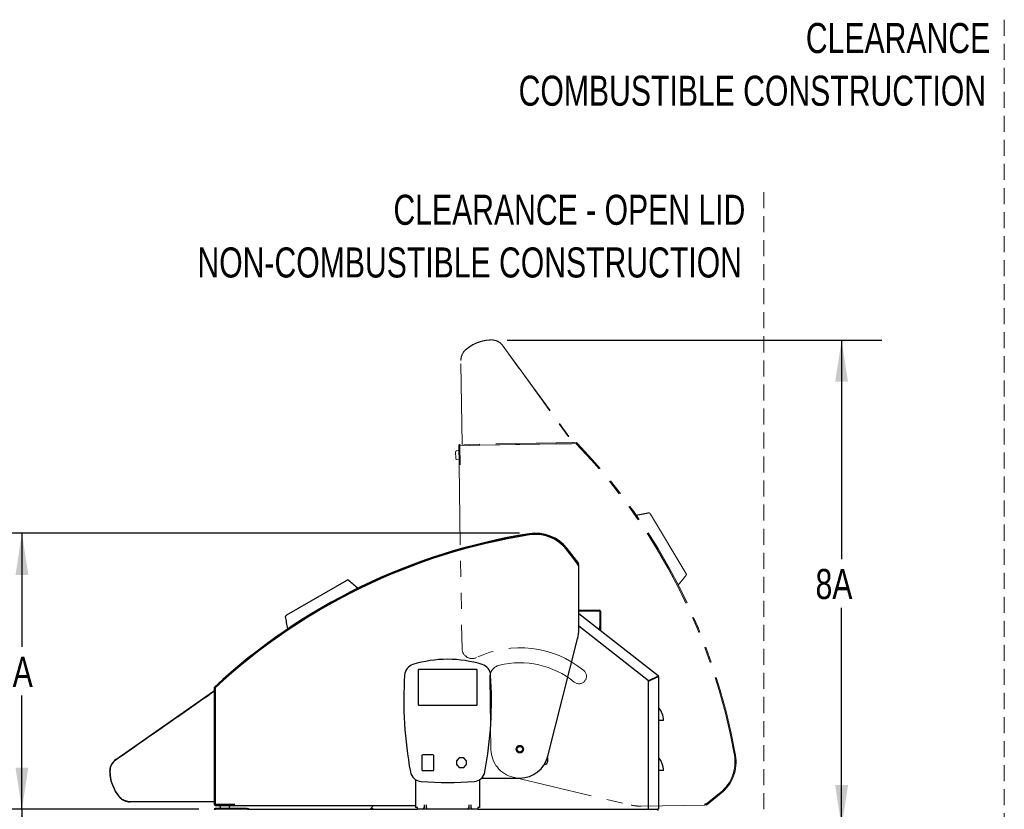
# Model space of a CAD drawing. Header units: inches. Extents: x 31 to 206, y 23 to 145.
# Tile 44 of 65: x 147 to 196, y 58 to 97. Entities that reach past the tile are written whole.
import ezdxf

# ---------------------------------------------------------------- set-up
doc = ezdxf.new("R2010")
doc.units = ezdxf.units.IN
doc.header["$LTSCALE"] = 16
doc.header["$MEASUREMENT"] = 0
doc.linetypes.add('HIDDEN', pattern=[0.075, 0.05, -0.025])
doc.linetypes.add('PHANTOM', pattern=[0.5, 0.25, -0.05, 0.05, -0.05, 0.05, -0.05])
doc.layers.add('FORMAT', color=7, linetype='Continuous')
doc.styles.add('SLDTEXTSTYLE0', font='TXT', dxfattribs={"width": 0.75})
doc.dimstyles.new('SLDDIMSTYLE1', dxfattribs={"dimtxt": 1.5, "dimasz": 2.08, "dimexe": 0, "dimexo": 0.0625, "dimgap": 0.375, "dimtad": 0, "dimtih": 1, "dimtoh": 1, "dimdec": 0, "dimrnd": 1e-09, "dimzin": 12, "dimdsep": 46, "dimlunit": 5, "dimtxsty": 'SLDTEXTSTYLE0', "dimsah": 1, "dimcen": 0.09, "dimadec": 0, "dimazin": 3, "dimtfac": 1, "dimtdec": 0, "dimtofl": 0, "dimtmove": 0, "dimatfit": 3, "dimfxl": 1, "dimfrac": 2, "dimtolj": 1, "dimtzin": 12, "dimarcsym": 0})
doc.dimstyles.new('SLDDIMSTYLE4', dxfattribs={"dimtxt": 1.5, "dimasz": 2.08, "dimexe": 0, "dimexo": 0.0625, "dimgap": 0.375, "dimtad": 0, "dimtih": 1, "dimtoh": 1, "dimdec": 0, "dimrnd": 1e-09, "dimzin": 12, "dimdsep": 46, "dimlunit": 5, "dimtxsty": 'SLDTEXTSTYLE0', "dimsah": 1, "dimcen": 0.09, "dimse2": 1, "dimadec": 0, "dimazin": 3, "dimtfac": 1, "dimtdec": 0, "dimtofl": 0, "dimtmove": 0, "dimatfit": 3, "dimfxl": 1, "dimfrac": 2, "dimtolj": 1, "dimtzin": 12, "dimarcsym": 0})

# ---------------------------------------------------------------- blocks, each defined once
blk = doc.blocks.new('_D_14')
at = {"layer": 'FORMAT'}
for p, q in [((155.704, 57.821), (144.88, 57.821)), ((146.88, 57.821), (146.88, 53.854)), ((146.88, 47.463), (146.88, 51.429)), ((155.704, 47.463), (144.88, 47.463))]:
    blk.add_line(p, q, dxfattribs=at)
for points in [[(146.88, 57.821), (146.56, 55.741), (147.2, 55.741)], [(146.88, 47.463), (147.2, 49.543), (146.56, 49.543)]]:
    blk.add_solid(points, dxfattribs=at)
at = {"layer": 'FORMAT', "insert": (145.58, 53.363), "char_height": 1.5, "attachment_point": 1, "style": 'SLDTEXTSTYLE0'}
blk.add_mtext('9A', dxfattribs=at)
blk = doc.blocks.new('_D_15')
at = {"layer": 'FORMAT'}
for p, q in [((171.704, 71.599), (144.88, 71.599)), ((146.88, 71.599), (146.88, 65.922)), ((146.88, 57.821), (146.88, 63.497)), ((155.704, 57.821), (144.88, 57.821))]:
    blk.add_line(p, q, dxfattribs=at)
for points in [[(146.88, 71.599), (146.56, 69.519), (147.2, 69.519)], [(146.88, 57.821), (147.2, 59.901), (146.56, 59.901)]]:
    blk.add_solid(points, dxfattribs=at)
at = {"layer": 'FORMAT', "insert": (145.58, 65.431), "char_height": 1.5, "attachment_point": 1, "style": 'SLDTEXTSTYLE0'}
blk.add_mtext('7A', dxfattribs=at)
blk = doc.blocks.new('_D_16')
at = {"layer": 'FORMAT'}
for p, q in [((171.089, 81.24), (189.77, 81.24)), ((187.77, 81.24), (187.77, 70.305)), ((187.77, 56.946), (187.77, 67.88))]:
    blk.add_line(p, q, dxfattribs=at)
for points in [[(187.77, 81.24), (187.45, 79.16), (188.09, 79.16)], [(187.77, 56.946), (188.09, 59.026), (187.45, 59.026)]]:
    blk.add_solid(points, dxfattribs=at)
at = {"layer": 'FORMAT', "insert": (186.47, 69.814), "char_height": 1.5, "attachment_point": 1, "style": 'SLDTEXTSTYLE0'}
blk.add_mtext('8A', dxfattribs=at)
blk = doc.blocks.new('SW_NOTE_0_8')
at = {"layer": 'FORMAT', "color": 0, "char_height": 1.5, "attachment_point": 3, "style": 'SLDTEXTSTYLE0'}
for s, insert in [('CLEARANCE - OPEN LID', (22.031, 1.934)), ('NON-COMBUSTIBLE CONSTRUCTION', (21.861, -0.696))]:
    blk.add_mtext(s, dxfattribs=dict(at, insert=insert))
blk = doc.blocks.new('SW_NOTE_0_9')
at = {"layer": 'FORMAT', "color": 0, "char_height": 1.5, "attachment_point": 3, "style": 'SLDTEXTSTYLE0'}
for s, insert in [('CLEARANCE', (11.484, 1.934)), ('COMBUSTIBLE CONSTRUCTION', (11.279, -0.696))]:
    blk.add_mtext(s, dxfattribs=dict(at, insert=insert))

msp = doc.modelspace()

# ---------------------------------------------------------------- linework, layer by layer
at = {"color": 7, "linetype": 'PHANTOM', "lineweight": 18}
for p, q in [((170.877, 80.958), (174.361, 76.151)), ((168.842, 76.049), (168.774, 80.216)), ((168.521, 75.322), (168.516, 75.655)), ((168.556, 75.705), (168.672, 75.727)), ((168.668, 75.956), (168.684, 75.026)), ((168.718, 75.957), (168.734, 75.027)), ((168.719, 75.927), (168.721, 75.927)), ((168.72, 75.975), (174.507, 76.07)), ((168.731, 75.275), (168.72, 75.975)), ((174.521, 76.122), (168.737, 76.027)), ((174.522, 76.072), (168.738, 75.977)), ((168.68, 75.255), (168.563, 75.274)), ((168.726, 75.581), (168.724, 75.581)), ((168.727, 75.403), (168.729, 75.403)), ((168.736, 75.025), (168.731, 75.275)), ((168.684, 75.026), (168.734, 75.027)), ((168.736, 75.025), (168.684, 75.024)), ((168.684, 75.024), (168.834, 65.838)), ((168.734, 75.127), (168.732, 75.127)), ((168.733, 75.03), (168.736, 75.029)), ((168.756, 75.025), (168.736, 75.025)), ((178.231, 72.545), (179.997, 69.611)), ((178.635, 70.791), (178.635, 70.791)), ((178.708, 70.57), (178.707, 70.576)), ((170.22, 64.393), (170.279, 60.797)), ((171.388, 59.419), (177.273, 58.031)), ((181.005, 58.072), (181.734, 58.661)), ((181.036, 58.033), (181.765, 58.622)), ((181.039, 58.104), (181.726, 58.659)), ((177.765, 57.978), (180.948, 58.03)), ((181.039, 58.104), (180.947, 58.102)), ((180.948, 58.03), (180.947, 58.102)), ((181.005, 58.072), (181.036, 58.033)), ((181.023, 58.099), (181.019, 58.101)), ((181.087, 58.143), (181.083, 58.135))]:
    msp.add_line(p, q, dxfattribs=at)
at = {"color": 7, "linetype": 'Continuous', "lineweight": 25}
for p, q in [((174.618, 70.061), (174.041, 70.8)), ((174.587, 70.096), (174.043, 70.791)), ((174.658, 70.092), (174.08, 70.83)), ((174.549, 70.144), (174.556, 70.14)), ((174.587, 70.096), (174.587, 70.003)), ((174.659, 70.003), (174.587, 70.003)), ((174.591, 70.08), (174.589, 70.076)), ((174.618, 70.061), (174.658, 70.092)), ((174.659, 66.82), (174.659, 70.003)), ((160.102, 67.523), (163.064, 69.241)), ((161.862, 67.898), (161.862, 67.898)), ((162.085, 67.968), (162.079, 67.968)), ((174.659, 67.767), (175.692, 67.767)), ((174.659, 67.729), (175.692, 67.729)), ((174.659, 67.592), (178.614, 64.502)), ((175.712, 67.709), (175.712, 66.957)), ((175.75, 67.709), (175.75, 66.957)), ((178.137, 64.241), (174.659, 66.958)), ((175.712, 66.77), (175.712, 66.957)), ((175.75, 66.957), (175.75, 66.77)), ((173.115, 60.468), (174.598, 66.33)), ((175.75, 66.77), (175.712, 66.77)), ((166.64, 64.774), (166.64, 63.042)), ((169.573, 64.794), (166.659, 64.794)), ((169.593, 63.042), (169.593, 64.774)), ((178.579, 64.456), (178.137, 64.241)), ((178.137, 64.219), (178.579, 64.435)), ((178.575, 64.433), (178.575, 64.454)), ((178.614, 64.502), (178.579, 64.456)), ((178.599, 64.456), (178.637, 64.456)), ((178.637, 64.456), (178.637, 57.821)), ((156.465, 63.872), (156.466, 58.087)), ((156.515, 63.872), (156.516, 58.087)), ((156.518, 58.069), (156.517, 63.857)), ((178.137, 57.821), (178.137, 64.219)), ((151.571, 60.307), (156.434, 63.713)), ((166.659, 63.022), (169.573, 63.022)), ((178.647, 62.256), (178.637, 62.256)), ((178.887, 62.256), (178.647, 62.256)), ((166.837, 60.503), (166.837, 59.794)), ((167.388, 60.542), (166.876, 60.542)), ((167.427, 59.794), (167.427, 60.503)), ((168.559, 60.234), (168.559, 60.062)), ((168.692, 60.383), (168.571, 60.261)), ((168.571, 60.035), (168.692, 59.913)), ((168.891, 60.394), (168.719, 60.394)), ((169.04, 60.261), (168.919, 60.383)), ((168.919, 59.913), (169.04, 60.035)), ((169.051, 60.062), (169.051, 60.234)), ((172.969, 60.071), (172.948, 60.071)), ((173.094, 60.393), (173.094, 60.196)), ((166.876, 59.754), (167.388, 59.754)), ((168.719, 59.902), (168.891, 59.902)), ((178.647, 59.756), (178.637, 59.756)), ((178.887, 59.756), (178.647, 59.756)), ((166.518, 59.301), (166.518, 57.919)), ((169.714, 59.301), (169.714, 57.919)), ((169.813, 59.381), (171.718, 59.381)), ((156.446, 58.192), (152.278, 58.192)), ((157.218, 58.069), (156.518, 58.069)), ((156.536, 58.067), (157.466, 58.067)), ((156.536, 58.017), (157.466, 58.017)), ((156.566, 58.067), (156.566, 58.069)), ((156.785, 57.901), (156.764, 58.017)), ((156.912, 58.069), (156.912, 58.067)), ((157.089, 58.067), (157.089, 58.069)), ((157.237, 58.017), (157.216, 57.901)), ((157.468, 58.069), (157.218, 58.069)), ((157.366, 58.069), (157.366, 58.067)), ((157.463, 58.067), (157.463, 58.069)), ((157.466, 58.017), (157.466, 58.067)), ((157.468, 58.089), (157.468, 58.069)), ((157.468, 58.069), (157.468, 58.017)), ((157.468, 58.017), (166.518, 58.018)), ((164.267, 57.845), (164.412, 58.018)), ((166.943, 58.039), (166.943, 57.919)), ((167.064, 57.919), (167.064, 58.039)), ((169.168, 58.039), (169.168, 57.919)), ((169.289, 57.919), (169.289, 58.039)), ((158.078, 57.86), (156.524, 57.86)), ((158.078, 57.821), (156.524, 57.821)), ((157.167, 57.86), (156.834, 57.86)), ((158.078, 57.86), (158.141, 57.86)), ((158.14, 57.821), (158.078, 57.821)), ((158.14, 57.821), (166.616, 57.821)), ((158.141, 57.86), (158.141, 57.821)), ((158.141, 57.86), (158.156, 57.86)), ((164.267, 57.845), (164.297, 57.821)), ((164.335, 57.821), (164.335, 57.859)), ((166.616, 57.919), (166.518, 57.919)), ((166.616, 57.821), (166.616, 57.919)), ((166.867, 57.821), (166.616, 57.821)), ((167.14, 57.821), (166.867, 57.821)), ((166.943, 57.919), (166.943, 57.897)), ((167.064, 57.897), (167.064, 57.919)), ((169.092, 57.821), (167.14, 57.821)), ((169.365, 57.821), (169.092, 57.821)), ((169.168, 57.919), (169.168, 57.897)), ((169.289, 57.897), (169.289, 57.919)), ((169.616, 57.821), (169.365, 57.821)), ((169.714, 57.919), (169.616, 57.919)), ((169.616, 57.919), (169.616, 57.821)), ((169.616, 57.821), (178.582, 57.821)), ((178.637, 57.821), (178.582, 57.821))]:
    msp.add_line(p, q, dxfattribs=at)
at = {"color": 7, "linetype": 'PHANTOM', "lineweight": 18, "flags": 128}
msp.add_lwpolyline([(178.448, 71.006), (178.444, 71.009), (178.444, 71.009)], dxfattribs=at)
at = {"color": 7, "linetype": 'Continuous', "lineweight": 25, "flags": 128}
msp.add_lwpolyline([(161.644, 67.715), (161.641, 67.711), (161.641, 67.711)], dxfattribs=at)
at = {"color": 7, "linetype": 'Continuous', "lineweight": 25}
for radius in [0.188, 0.141]:
    msp.add_circle((171.719, 60.821), radius, dxfattribs=at)
at = {"color": 7, "linetype": 'PHANTOM', "lineweight": 18}
msp.add_circle((171.719, 60.821), 0.188, dxfattribs=at)
for centre, radius, start, end in [((170.334, 79.231), 2.019, 91.2798, 130.5966), ((170.305, 80.543), 0.707, 35.9382, 91.2798), ((169.48, 80.227), 0.707, 130.5966, 180.9382), ((168.566, 75.656), 0.05, 100.9382, 180.9382), ((168.738, 75.957), 0.07, 90.9382, 180.9382), ((168.738, 75.957), 0.02, 90.9382, 180.9382), ((169.216, 75.975), 0.01, 90.9382, 127.8081), ((169.696, 75.983), 0.01, 54.0683, 90.9382), ((173.466, 76.045), 0.01, 90.9382, 127.8081), ((173.945, 76.053), 0.01, 54.0683, 90.9382), ((174.508, 76.007), 0.0625, 43.7583, 90.9382), ((174.522, 76.052), 0.07, 43.8348, 90.9382), ((174.522, 76.052), 0.02, 43.8348, 90.9382), ((152.932, 55.323), 29.95, 9.9849, 43.8348), ((152.921, 55.337), 29.95, 9.9522, 43.7583), ((152.932, 55.323), 30, 9.9849, 43.8348), ((168.571, 75.323), 0.05, 180.9382, 260.9382), ((168.752, 75.097), 0.02, 180.9382, 206.7801), ((178.156, 72.554), 0.06, 31.0382, 101.0382), ((179.969, 69.541), 0.06, 321.0382, 31.0382), ((169.334, 65.846), 0.5, 180.9382, 295.3844), ((171.719, 60.821), 5.062, 50.9788, 115.3844), ((170.845, 64.403), 0.625, 103.707, 180.9382), ((171.719, 60.821), 4.313, 50.9788, 103.707), ((174.67, 64.463), 0.375, 230.9788, 50.9788), ((171.719, 60.821), 1.44, 180.9306, 256.7313), ((180.5, 60.176), 1.95, 308.9382, 9.9522), ((180.508, 60.178), 1.95, 308.9382, 9.9849), ((180.508, 60.178), 2, 308.9382, 9.9849), ((177.732, 59.978), 2, 256.7313, 270.9382), ((181.03, 58.118), 0.07, 192.5078, 265.3259), ((181.03, 58.118), 0.02, 225.5223, 308.9382)]:
    msp.add_arc(centre, radius, start, end, dxfattribs=at)
at = {"color": 7, "linetype": 'Continuous', "lineweight": 25}
for centre, radius, start, end in [((176.91, 41.948), 30, 99.0526, 132.9026), ((176.91, 41.948), 29.95, 99.0526, 132.9026), ((176.896, 41.937), 29.95, 99.0199, 132.826), ((172.504, 69.599), 2, 38.0059, 99.0526), ((172.504, 69.599), 1.95, 38.0059, 99.0526), ((172.506, 69.591), 1.95, 38.0059, 99.0199), ((174.573, 70.087), 0.02, 314.59, 38.0059), ((174.573, 70.087), 0.07, 281.5756, 354.3936), ((163.134, 69.212), 0.06, 50.1059, 120.1059), ((160.092, 67.448), 0.06, 120.1059, 190.1059), ((175.692, 67.709), 0.058, 0, 90), ((175.692, 67.709), 0.02, 0, 90), ((172.659, 66.82), 2, 345.799, 0.0059), ((166.561, 64.482), 0.591, 107.0131, 176.3196), ((168.116, 59.4), 5.906, 72.9869, 107.0131), ((169.671, 64.482), 0.591, 3.6804, 72.9869), ((185.616, 63.257), 19.685, 176.3196, 190.4383), ((166.659, 64.774), 0.0197, 90, 180), ((169.573, 64.774), 0.0197, 0, 90), ((150.616, 63.257), 19.685, 349.5617, 3.6804), ((178.579, 64.456), 0.02, 0, 52), ((178.579, 64.456), 0.058, 0, 52), ((156.535, 63.872), 0.07, 132.9026, 180.0059), ((156.535, 63.872), 0.02, 132.9026, 180.0059), ((156.58, 63.857), 0.0625, 132.826, 180.0059), ((156.525, 63.295), 0.01, 143.136, 180.0059), ((166.659, 63.042), 0.0197, 180, 270), ((169.573, 63.042), 0.0197, 270, 0), ((178.677, 62.916), 0.0407, 180, 221.463), ((177.93, 62.256), 0.957, 0, 41.463), ((156.525, 62.815), 0.01, 180.0059, 216.8758), ((171.719, 60.821), 1.44, 269.9983, 345.799), ((178.677, 60.416), 0.0407, 180, 221.463), ((151.976, 59.728), 0.707, 125.0059, 180.3475), ((172.969, 60.196), 0.125, 270, 0), ((177.93, 59.756), 0.957, 0, 41.463), ((153.289, 59.736), 2.019, 180.3475, 219.6643), ((166.838, 59.797), 0.591, 190.4383, 266.1609), ((169.395, 59.797), 0.591, 273.8391, 349.5617), ((156.526, 59.045), 0.01, 143.136, 180.0059), ((168.116, 78.849), 19.685, 266.1609, 273.8391), ((156.526, 58.565), 0.01, 180.0059, 216.8758), ((152.278, 58.898), 0.707, 219.6643, 270.0059), ((156.536, 58.087), 0.07, 180.0059, 270.0059), ((156.536, 58.087), 0.02, 180.0059, 270.0059), ((157.396, 58.087), 0.02, 270.0059, 295.8479), ((156.524, 57.801), 0.059, 90, 180), ((156.524, 57.801), 0.02, 90, 180), ((156.834, 57.91), 0.05, 190.0059, 270.0059), ((157.167, 57.91), 0.05, 270.0059, 350.0059), ((158.156, 57.801), 0.059, 19.8149, 90), ((166.867, 57.897), 0.076, 270, 0), ((167.14, 57.897), 0.076, 180, 270), ((169.092, 57.897), 0.076, 270, 0), ((169.365, 57.897), 0.076, 180, 270)]:
    msp.add_arc(centre, radius, start, end, dxfattribs=at)
at = {"color": 7, "linetype": 'PHANTOM', "lineweight": 18}
for centre, ratio, start_param, end_param in [((174.345, 76.139), 0.999773, 1.570796, 3.752351), ((168.862, 76.049), 0.999848, 0, 1.570796)]:
    msp.add_ellipse(centre, major_axis=(-0.02, -0.0003), ratio=ratio, start_param=start_param, end_param=end_param, dxfattribs=at)
at = {"color": 7, "linetype": 'Continuous', "lineweight": 25}
for centre, major_axis, ratio, start_param, end_param in [((156.445, 63.696), (0, -0.02), 0.999773, 1.570796, 3.752351), ((166.876, 60.502), (-0.0281, 0.0281), 0.992433, 5.501585, 7.064785), ((167.388, 60.502), (0.0281, 0.0281), 0.992433, 5.501585, 7.064785), ((168.599, 60.234), (-0.0365, 0.0151), 0.995546, 5.892062, 6.674309), ((168.599, 60.062), (-0.0365, -0.0151), 0.995546, 5.892062, 6.674309), ((168.72, 60.355), (-0.0151, 0.0365), 0.995546, 5.892062, 6.674309), ((168.891, 60.355), (0.0151, 0.0365), 0.995546, 5.892062, 6.674309), ((169.012, 60.234), (0.0365, 0.0151), 0.995546, 5.892062, 6.674309), ((169.012, 60.062), (0.0365, -0.0151), 0.995546, 5.892062, 6.674309), ((166.876, 59.794), (-0.0281, -0.0281), 0.992433, 5.501585, 7.064785), ((167.388, 59.794), (0.0281, -0.0281), 0.992433, 5.501585, 7.064785), ((168.72, 59.941), (-0.0151, -0.0365), 0.995546, 5.892062, 6.674309), ((168.891, 59.941), (0.0151, -0.0365), 0.995546, 5.892062, 6.674309), ((156.446, 58.212), (0, -0.02), 0.999848, 0, 1.570796)]:
    msp.add_ellipse(centre, major_axis=major_axis, ratio=ratio, start_param=start_param, end_param=end_param, dxfattribs=at)
at = {"color": 7, "linetype": 'PHANTOM', "lineweight": 18}
for points, knots in [([(169.024, 80.76), (169.108, 80.826), (169.235, 80.926), (169.426, 81.031), (169.58, 81.102), (169.745, 81.161), (169.921, 81.206), (170.103, 81.236), (170.227, 81.242), (170.289, 81.245)], [0, 0, 0, 0, 0.232626, 0.352185, 0.471743, 0.601551, 0.731359, 0.86568, 1, 1, 1, 1]), ([(170.289, 81.245), (170.291, 81.245), (170.296, 81.246), (170.304, 81.246), (170.32, 81.246), (170.35, 81.245), (170.41, 81.239), (170.498, 81.221), (170.605, 81.182), (170.707, 81.123), (170.799, 81.047), (170.848, 80.986), (170.873, 80.955)], [0, 0, 0, 0, 0.009598, 0.019195, 0.038383, 0.07671, 0.15297, 0.302466, 0.474365, 0.651352, 0.823195, 1, 1, 1, 1]), ([(168.78, 80.216), (168.781, 80.255), (168.784, 80.335), (168.813, 80.451), (168.86, 80.561), (168.911, 80.64), (168.966, 80.706), (169, 80.738), (169.024, 80.76)], [0, 0, 0, 0, 0.191494, 0.388524, 0.580051, 0.777201, 0.841244, 1, 1, 1, 1]), ([(170.873, 80.955), (171.23, 80.46), (171.944, 79.471), (172.836, 78.234), (173.55, 77.244), (173.991, 76.632), (174.254, 76.268), (174.339, 76.15)], [0, 0, 0, 0, 0.308939, 0.617877, 0.772347, 0.926816, 1, 1, 1, 1]), ([(177.533, 72.493), (177.638, 72.514), (177.842, 72.553), (178.046, 72.593), (178.144, 72.612)], [0, 0, 0, 0, 0.514396, 1, 1, 1, 1]), ([(178.207, 72.585), (178.208, 72.583), (178.21, 72.581), (178.219, 72.564), (178.228, 72.55), (178.231, 72.545)], [0, 0, 0, 0, 0.392046, 0.784329, 1, 1, 1, 1]), ([(180.016, 69.503), (179.952, 69.425), (179.822, 69.263), (179.691, 69.102), (179.624, 69.019)], [0, 0, 0, 0, 0.485604, 1, 1, 1, 1]), ([(179.997, 69.611), (180.002, 69.602), (180.013, 69.585), (180.019, 69.573), (180.02, 69.572), (180.02, 69.572)], [0, 0, 0, 0, 0.392048, 0.784332, 1, 1, 1, 1])]:
    msp.add_open_spline(points, degree=3, knots=knots, dxfattribs=at)
at = {"color": 7, "linetype": 'Continuous', "lineweight": 25}
for points, knots in [([(163.064, 69.241), (163.073, 69.246), (163.091, 69.256), (163.102, 69.263), (163.103, 69.264), (163.104, 69.264)], [0, 0, 0, 0, 0.392048, 0.784332, 1, 1, 1, 1]), ([(163.172, 69.258), (163.25, 69.193), (163.409, 69.06), (163.568, 68.927), (163.65, 68.858)], [0, 0, 0, 0, 0.485604, 1, 1, 1, 1]), ([(160.142, 66.824), (160.124, 66.93), (160.087, 67.134), (160.051, 67.339), (160.033, 67.438)], [0, 0, 0, 0, 0.514396, 1, 1, 1, 1]), ([(160.062, 67.5), (160.063, 67.501), (160.066, 67.502), (160.082, 67.512), (160.097, 67.52), (160.102, 67.523)], [0, 0, 0, 0, 0.392046, 0.784329, 1, 1, 1, 1]), ([(151.574, 60.303), (152.074, 60.652), (153.075, 61.349), (154.326, 62.221), (155.327, 62.919), (155.946, 63.35), (156.315, 63.607), (156.434, 63.69)], [0, 0, 0, 0, 0.308939, 0.617877, 0.772347, 0.926816, 1, 1, 1, 1]), ([(151.273, 59.724), (151.273, 59.726), (151.273, 59.73), (151.273, 59.739), (151.274, 59.754), (151.275, 59.785), (151.282, 59.844), (151.301, 59.933), (151.342, 60.038), (151.403, 60.139), (151.48, 60.231), (151.542, 60.279), (151.574, 60.303)], [0, 0, 0, 0, 0.009598, 0.019195, 0.038383, 0.07671, 0.15297, 0.302466, 0.474365, 0.651352, 0.823195, 1, 1, 1, 1]), ([(151.738, 58.451), (151.674, 58.536), (151.575, 58.665), (151.473, 58.857), (151.405, 59.013), (151.349, 59.179), (151.307, 59.356), (151.28, 59.538), (151.275, 59.662), (151.273, 59.724)], [0, 0, 0, 0, 0.232626, 0.352185, 0.471743, 0.601551, 0.731359, 0.86568, 1, 1, 1, 1]), ([(152.278, 58.198), (152.239, 58.2), (152.16, 58.204), (152.044, 58.235), (151.934, 58.284), (151.857, 58.336), (151.791, 58.392), (151.76, 58.426), (151.738, 58.451)], [0, 0, 0, 0, 0.191494, 0.388524, 0.580051, 0.777201, 0.841244, 1, 1, 1, 1]), ([(164.267, 57.845), (164.274, 57.852), (164.288, 57.864), (164.321, 57.873), (164.351, 57.877), (164.368, 57.879), (164.371, 57.879)], [0, 0, 0, 0, 0.3005581, 0.6074591, 0.9143996, 1, 1, 1, 1]), ([(164.297, 57.821), (164.305, 57.83), (164.32, 57.846), (164.347, 57.864), (164.363, 57.874), (164.371, 57.879)], [0, 0, 0, 0, 0.412188, 0.702998, 1, 1, 1, 1]), ([(164.371, 57.879), (164.368, 57.876), (164.362, 57.871), (164.353, 57.864), (164.346, 57.861), (164.342, 57.86), (164.342, 57.86)], [0, 0, 0, 0, 0.307067, 0.614134, 0.921202, 1, 1, 1, 1])]:
    msp.add_open_spline(points, degree=3, knots=knots, dxfattribs=at)
for points in [[(178.579, 64.435), (178.586, 64.436), (178.601, 64.44), (178.62, 64.445), (178.634, 64.451), (178.636, 64.455), (178.637, 64.456)], [(178.579, 64.435), (178.581, 64.436), (178.586, 64.44), (178.593, 64.445), (178.598, 64.451), (178.598, 64.455), (178.599, 64.456)], [(164.297, 57.821), (164.298, 57.822), (164.3, 57.823), (164.306, 57.824), (164.314, 57.823), (164.32, 57.821), (164.323, 57.821)], [(164.371, 57.879), (164.368, 57.871), (164.362, 57.856), (164.353, 57.837), (164.344, 57.823), (164.338, 57.822), (164.335, 57.821)], [(178.582, 57.821), (178.584, 57.82), (178.586, 57.818), (178.59, 57.805), (178.594, 57.786), (178.597, 57.77), (178.599, 57.763)]]:
    msp.add_open_spline(points, degree=3, dxfattribs=at)
at = {"layer": 'FORMAT', "linetype": 'HIDDEN', "lineweight": 18}
for p, q in [((195.887, 97.227), (195.887, 56.946)), ((183.887, 88.626), (183.887, 56.946))]:
    msp.add_line(p, q, dxfattribs=at)

# ---------------------------------------------------------------- block references
at = {"layer": 'FORMAT'}
for name, p in [('SW_NOTE_0_9', (183.698, 95.128)), ('SW_NOTE_0_8', (160.937, 86.557))]:
    msp.add_blockref(name, p, dxfattribs=at)

# ---------------------------------------------------------------- dimensions: what is measured, and where the dimension line sits
for base, p1, p2, text, dimstyle, picture, middle in [((187.77, 81.24), (178.579, 56.946), (170.289, 81.24), '8A', 'SLDDIMSTYLE4', '_D_16', (187.77, 69.093)), ((146.88, 71.599), (156.504, 57.821), (172.504, 71.599), '7A', 'SLDDIMSTYLE1', '_D_15', (146.88, 64.71)), ((146.88, 47.463), (156.504, 57.821), (156.504, 47.463), '9A', 'SLDDIMSTYLE1', '_D_14', (146.88, 52.642))]:
    dim = msp.add_linear_dim(base=base, p1=p1, p2=p2, angle=90, text=text, dimstyle=dimstyle, dxfattribs=at)
    dim.commit()
    dim.dimension.update_dxf_attribs({"geometry": picture, "text_midpoint": middle, "dimtype": 160})

doc.saveas('drawing.dxf')
